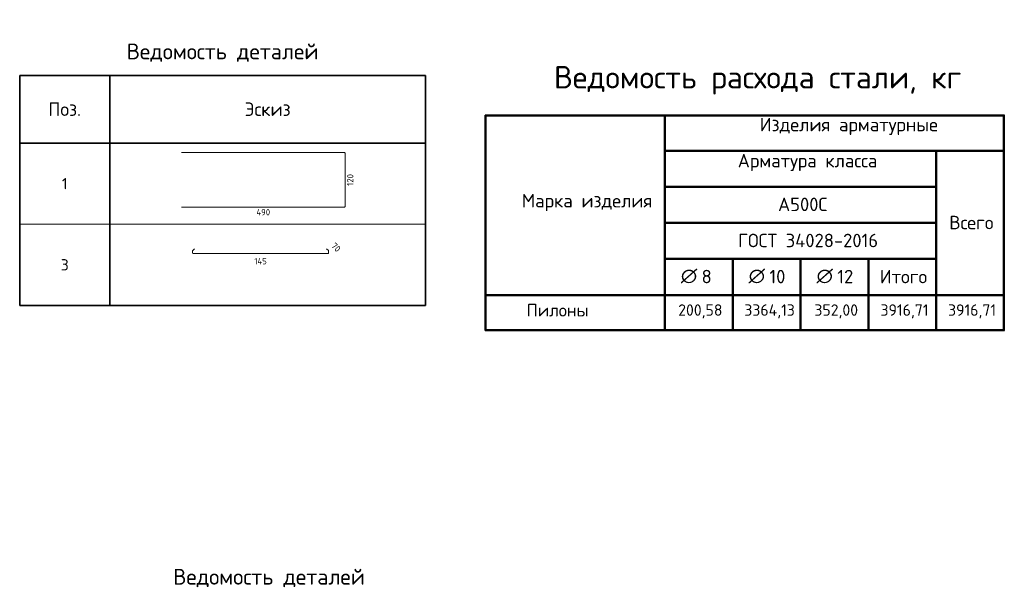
# Model space of a CAD drawing. Header units: millimetres. Extents: x 73472 to 96811, y -3739 to 13816.
# Tile 4 of 4: x 83412 to 94330, y 7015 to 13351. Entities that reach past the tile are written whole.
import ezdxf

# ---------------------------------------------------------------- set-up
doc = ezdxf.new("R2010")
doc.units = ezdxf.units.MM
doc.layers.add('Standard', color=7, linetype='Continuous', lineweight=25)
doc.layers.add('Экспликация_ описание', color=7, linetype='Continuous', lineweight=13)
doc.styles.add('ISOCPEUR', font='ISOCPEUR')

msp = doc.modelspace()

# ---------------------------------------------------------------- linework, layer by layer
at = {"layer": 'Standard', "color": 7, "linetype": 'Continuous', "lineweight": 35, "transparency": 33554687}
for p, q in [((83412, 12734), (87912, 12734)), ((83412, 11984), (83412, 12734)), ((83412, 12734), (83412, 11084)), ((84412, 11984), (84412, 12734)), ((84412, 12734), (84412, 11084)), ((87912, 11984), (87912, 12734)), ((87912, 12734), (87912, 11084)), ((87912, 11984), (83412, 11984)), ((83412, 11834), (83412, 10184)), ((84412, 11834), (84412, 10184)), ((87912, 11834), (87912, 10184)), ((83412, 10184), (87912, 10184))]:
    msp.add_line(p, q, dxfattribs=at)
at = {"layer": 'Standard', "color": 4, "linetype": 'Continuous', "lineweight": 18, "transparency": 33554687}
for p, q in [((87012, 11878), (85205, 11878)), ((87021, 11281), (87021, 11870)), ((85205, 11273), (87012, 11273))]:
    msp.add_line(p, q, dxfattribs=at)
at = {"layer": 'Standard', "color": 7, "linetype": 'Continuous', "lineweight": 13, "transparency": 33554687}
for p, q in [((83412, 11084), (87912, 11084)), ((83412, 10184), (87912, 10184))]:
    msp.add_line(p, q, dxfattribs=at)
at = {"layer": 'Standard', "color": 40, "linetype": 'Continuous', "lineweight": 18, "transparency": 33554687}
for p, q in [((85331, 10794), (85350, 10813)), ((86815, 10813), (86835, 10794)), ((85328, 10766), (85328, 10788)), ((86829, 10758), (85336, 10758)), ((86837, 10788), (86837, 10766))]:
    msp.add_line(p, q, dxfattribs=at)
at = {"layer": 'Standard', "color": 4, "linetype": 'Continuous', "lineweight": 18, "transparency": 33554687}
for centre, start, end in [((87012, 11870), 0, 90), ((87012, 11281), 270, 0)]:
    msp.add_arc(centre, 8.36, start, end, dxfattribs=at)
at = {"layer": 'Standard', "color": 40, "linetype": 'Continuous', "lineweight": 18, "transparency": 33554687}
for centre, start, end in [((85336, 10788), 135, 180), ((85336, 10766), 180, 270), ((86829, 10766), 270, 0), ((86829, 10788), 0, 45)]:
    msp.add_arc(centre, 8, start, end, dxfattribs=at)
at = {"layer": 'Экспликация_ описание', "color": 7, "linetype": 'Continuous', "lineweight": 50, "transparency": 33554687}
for p, q in [((88572, 12288), (94330, 12288)), ((88576, 12293), (88576, 9906)), ((90565, 12299), (90565, 11893)), ((90565, 12299), (90565, 10293)), ((94323, 12293), (94323, 9906)), ((90565, 11906), (90565, 11493)), ((93573, 11906), (93573, 10293)), ((90559, 11899), (93575, 11899)), ((90559, 11899), (94316, 11899)), ((93566, 11899), (94316, 11899)), ((90559, 11499), (93575, 11499)), ((90559, 10699), (91320, 10699)), ((90565, 10706), (90565, 10293)), ((91311, 10699), (92073, 10699)), ((91318, 10706), (91318, 10293)), ((92064, 10699), (92825, 10699)), ((92070, 10706), (92070, 10293)), ((90572, 10299), (88565, 10299)), ((90559, 10299), (91318, 10299)), ((90559, 10299), (91320, 10299)), ((90565, 10306), (90565, 9899)), ((90565, 10301), (90565, 9899)), ((91311, 10299), (92070, 10299)), ((91311, 10299), (92073, 10299)), ((91318, 10306), (91318, 9899)), ((92064, 10299), (92823, 10299)), ((92064, 10299), (92825, 10299)), ((92070, 10306), (92070, 9899)), ((92816, 10299), (93573, 10299)), ((92823, 10306), (92823, 9899)), ((93566, 10299), (94323, 10299)), ((93566, 10299), (94316, 10299)), ((93573, 10306), (93573, 9899)), ((88572, 9910), (94330, 9910))]:
    msp.add_line(p, q, dxfattribs=at)
at = {"layer": 'Экспликация_ описание', "color": 7, "linetype": 'Continuous', "lineweight": 25, "transparency": 33554687}
for p, q in [((94316, 12299), (94316, 11893)), ((94316, 11906), (94316, 10293))]:
    msp.add_line(p, q, dxfattribs=at)
at = {"layer": 'Экспликация_ описание', "color": 7, "linetype": 'Continuous', "lineweight": 35, "transparency": 33554687}
for p, q in [((93573, 11906), (93573, 11493)), ((91318, 10706), (91318, 10293)), ((92070, 10706), (92070, 10293)), ((92823, 10706), (92823, 10293)), ((90572, 10299), (88565, 10299))]:
    msp.add_line(p, q, dxfattribs=at)
at = {"layer": 'Экспликация_ описание', "color": 7, "linetype": 'Continuous', "lineweight": 50, "transparency": 33554687}
for points in [[(90565, 11499), (90565, 11099), (93573, 11099), (93573, 11499), (90565, 11499)], [(90565, 11099), (90565, 10699), (93573, 10699), (93573, 11099), (90565, 11099)], [(92823, 10699), (92823, 10299), (93573, 10299), (93573, 10699), (92823, 10699)]]:
    msp.add_lwpolyline(points, close=True, dxfattribs=at)

# ---------------------------------------------------------------- texts
at = {"layer": 'Standard', "color": 7, "linetype": 'Continuous', "lineweight": 35, "transparency": 33554687, "style": 'ISOCPEUR'}
for s, insert, char_height, width, attachment_point in [('\\A1;{\\fISOCPEUR|i0|b0;\\H175.000000;\\W1.000000;\\C7;Ведомость деталей}\\P', (85662, 12884), 87.5, 2256.11, 8), ('\\A1;{\\fISOCPEUR|i0|b0;\\H150.000000;\\W1.000000;\\C7;Поз.}\\P', (83912, 12359), 75, 436.84, 5), ('\\A1;{\\fISOCPEUR|i0|b0;\\H150.000000;\\W1.000000;\\C7;Эскиз}\\P', (86162, 12359), 75, 588.39, 5), ('\\A1;{\\fISOCPEUR|i0|b0;\\H125.000000;\\W1.000000;\\C7;1}\\P', (83912, 11534), 62.5, 97.22, 5), ('\\A1;{\\fISOCPEUR|i0|b0;\\H125.000000;\\W1.000000;\\C7;3}\\P', (83912, 10634), 62.5, 136.11, 5), ('\\A1;{\\fISOCPEUR|i0|b0;\\H175.000000;\\W1.000000;\\C7;Ведомость деталей}\\P', (86177, 7061), 87.5, 2256.11, 8)]:
    msp.add_mtext(s, dxfattribs=dict(at, insert=insert, char_height=char_height, width=width, attachment_point=attachment_point))
at = {"layer": 'Standard', "color": 7, "linetype": 'Continuous', "lineweight": 25, "transparency": 33554687, "char_height": 70, "attachment_point": 5, "style": 'ISOCPEUR'}
for s, insert, width, rotation in [('\\A1;{\\fISOCPEUR|i0|b0;\\H70.000000;\\W1.000000;\\C7;120}\\P', (87077, 11575), 161.91, 90), ('\\A1;{\\fISOCPEUR|i0|b0;\\H70.000000;\\W1.000000;\\C7;70}\\P', (86919, 10828), 128.62, 315)]:
    msp.add_mtext(s, dxfattribs=dict(at, insert=insert, width=width, rotation=rotation))
at = {"layer": 'Standard', "color": 7, "linetype": 'Continuous', "lineweight": 25, "transparency": 33554687, "attachment_point": 5, "style": 'ISOCPEUR'}
for s, insert, char_height, width in [('\\A1;{\\fISOCPEUR|i0|b0;\\H70.000000;\\W1.000000;\\C7;490}\\P', (86113, 11217), 70, 186.08), ('\\A1;{\\fISOCPEUR|i0|b0;\\H70.000000;\\W1.000000;\\C7;145}\\P', (86083, 10674), 70, 169.17), ('\\A1;{\\fISOCPEUR|i0|b0;\\H139.999998;\\W1.000000;\\C7;Пилоны}\\P', (89377, 10131), 140, 682.96)]:
    msp.add_mtext(s, dxfattribs=dict(at, insert=insert, char_height=char_height, width=width))
at = {"layer": 'Экспликация_ описание', "color": 7, "linetype": 'Continuous', "lineweight": 35, "transparency": 33554687, "attachment_point": 7, "style": 'ISOCPEUR'}
for s, insert, char_height, width in [('\\A1;{\\fISOCPEUR|i0|b0;\\H249.538559;\\W1.000000;\\C7;Ведомость расхода стали, кг}\\P', (89336, 12521), 249.54, 4827.26), ('\\A1;{\\fISOCPEUR|i0|b0;\\H149.488419;\\W1.000000;\\C7;Изделия арматурные}\\P', (91618, 12073), 149.49, 2039.4), ('\\A1;{\\fISOCPEUR|i0|b0;\\H149.488419;\\W1.000000;\\C7;Арматура класса}\\P', (91374, 11673), 149.49, 1732.74), ('\\A1;{\\fISOCPEUR|i0|b0;\\H149.488419;\\W1.000000;\\C7;Марка изделия}\\P', (88980, 11229), 149.49, 1470.9), ('\\A1;{\\fISOCPEUR|i0|b0;\\H149.488419;\\W1.000000;\\C7;А500С}\\P', (91821, 11229), 149.49, 624.02), ('\\A1;{\\fISOCPEUR|i0|b0;\\H149.488419;\\W1.000000;\\C7;ГОСТ 34028-2016}\\P', (91376, 10829), 149.49, 1641.63), ('\\A1;{\\fISOCPEUR|i0|b0;\\H149.488419;\\W1.000000;\\C7;Всего}\\P', (93719, 11028), 149.49, 593.91), ('\\A1;{\\fISOCPEUR|i0|b0;\\H149.488419;\\W1.000000;\\C7;∅}\\P', (90743, 10429), 149.49, 195.69), ('\\A1;{\\fISOCPEUR|i0|b0;\\H149.488419;\\W1.000000;\\C7; 8}\\P', (90878, 10429), 149.49, 259.11), ('\\A1;{\\fISOCPEUR|i0|b0;\\H149.488419;\\W1.000000;\\C7;∅}\\P', (91495, 10429), 149.49, 195.69), ('\\A1;{\\fISOCPEUR|i0|b0;\\H149.488419;\\W1.000000;\\C7; 10}\\P', (91630, 10429), 149.49, 330.23), ('\\A1;{\\fISOCPEUR|i0|b0;\\H149.488419;\\W1.000000;\\C7;∅}\\P', (92248, 10429), 149.49, 195.69), ('\\A1;{\\fISOCPEUR|i0|b0;\\H149.488419;\\W1.000000;\\C7; 12}\\P', (92383, 10429), 149.49, 330.23), ('\\A1;{\\fISOCPEUR|i0|b0;\\H149.488419;\\W1.000000;\\C7;Итого}\\P', (92950, 10429), 149.49, 639.06), ('\\A1;{\\fISOCPEUR|i0|b0;\\H126.488419;\\W1.000000;\\C7;200,58}\\P', (90714, 10040), 126.49, 547.1), ('\\A1;{\\fISOCPEUR|i0|b0;\\H126.488419;\\W1.000000;\\C7;3364,13}\\P', (91447, 10040), 126.49, 620.9), ('\\A1;{\\fISOCPEUR|i0|b0;\\H126.488419;\\W1.000000;\\C7;352,00}\\P', (92224, 10040), 126.49, 547.1), ('\\A1;{\\fISOCPEUR|i0|b0;\\H126.488419;\\W1.000000;\\C7;3916,71}\\P', (92957, 10040), 126.49, 580.18), ('\\A1;{\\fISOCPEUR|i0|b0;\\H126.488419;\\W1.000000;\\C7;3916,71}\\P', (93706, 10040), 126.49, 580.18)]:
    msp.add_mtext(s, dxfattribs=dict(at, insert=insert, char_height=char_height, width=width))

doc.saveas('drawing.dxf')
